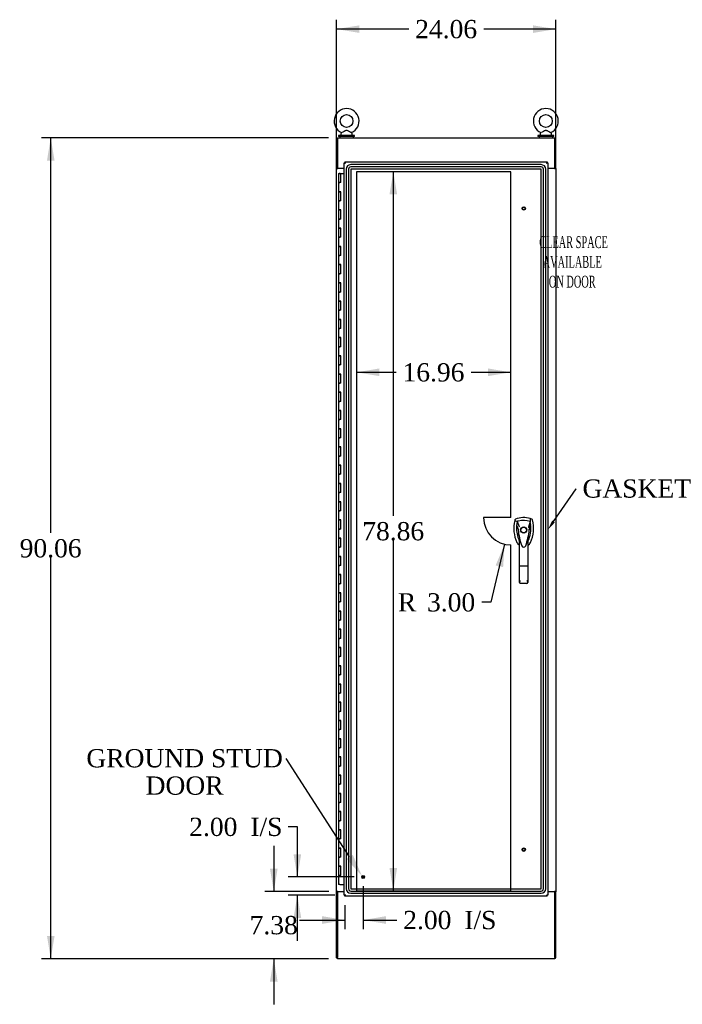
# Model space of a CAD drawing. Header units: inches. Extents: x 2 to 538, y -2 to 358.
# Tile 4 of 10: x 115 to 187, y 128 to 236. Entities that reach past the tile are written whole.
import ezdxf
from ezdxf import colors
from ezdxf.entities.mleader import LeaderData, LeaderLine
from ezdxf.enums import TextEntityAlignment as Align
from ezdxf.lldxf.tags import DXFTag
from ezdxf.math import Vec2, Vec3

# ---------------------------------------------------------------- set-up
doc = ezdxf.new("R2010")
doc.units = ezdxf.units.IN
doc.header["$MEASUREMENT"] = 0
for name, color, linetype in [('COM70220', 7, 'Continuous'), ('COM70760', 7, 'Continuous'), ('COM70764-4', 7, 'Continuous'), ('COM71202-5', 7, 'Continuous'), ('COM71203-3', 7, 'Continuous'), ('COM71205-4', 7, 'Continuous'), ('COM71206-8', 7, 'Continuous'), ('Default', 7, 'Continuous'), ('DV1_Default', 7, 'Continuous'), ('HAN86294', 7, 'Continuous'), ('SCS86415', 7, 'Continuous'), ('STD26122', 7, 'Continuous'), ('STD26258', 7, 'Continuous'), ('WAF25377', 7, 'Continuous'), ('WAM254785', 7, 'Continuous')]:
    doc.layers.add(name, color=color, linetype=linetype)
doc.styles.add('SEACAD_Times_New_Roman', font='times.ttf')
tags = doc.linetypes.add('HIDDEN2', pattern=[0.1875, 0.125, -0.0625]).pattern_tags.tags
tags[6:7] = [DXFTag(74, 4), DXFTag(75, 0), DXFTag(340, '0'), DXFTag(46, 0.0), DXFTag(50, 0.0), DXFTag(44, 0.0), DXFTag(45, 0.0)]
tags[4:5] = [DXFTag(74, 4), DXFTag(75, 0), DXFTag(340, '0'), DXFTag(46, 0.0), DXFTag(50, 0.0), DXFTag(44, 0.0), DXFTag(45, 0.0)]
doc.dimstyles.new('HAMMOND_(STH_-_540x360)', dxfattribs={"dimtxt": 2, "dimasz": 2.5, "dimexe": 1, "dimexo": 1, "dimgap": 0.5, "dimtad": 0, "dimtih": 1, "dimtoh": 1, "dimzin": 0, "dimdsep": 46, "dimtxsty": 'SEACAD_Times_New_Roman', "dimblk1": '_SE_FILLED', "dimblk2": '_SE_FILLED', "dimsah": 1, "dimcen": 1, "dimadec": 0, "dimazin": 0, "dimtfac": 0.8, "dimtofl": 0, "dimtmove": 0, "dimatfit": 3, "dimfxl": 1, "dimtolj": 1, "dimtzin": 0, "dimarcsym": 0})

# ---------------------------------------------------------------- blocks, each defined once
blk = doc.blocks.new('SE')
at = {"layer": 'COM70220', "color": 7, "linetype": 'HIDDEN2'}
for p, q in [((150.37, 219.33), (150.37, 140.4)), ((150.37, 219.33), (150.37, 140.4)), ((150.62, 219.33), (150.62, 140.4)), ((171.77, 219.83), (150.87, 219.83)), ((171.77, 219.83), (150.87, 219.83)), ((171.77, 219.58), (150.87, 219.58)), ((150.87, 219.33), (150.87, 140.4)), ((171.77, 219.33), (150.87, 219.33)), ((171.77, 219.33), (150.87, 219.33)), ((150.87, 219.33), (150.87, 140.4)), ((171.77, 140.4), (171.77, 219.33)), ((171.77, 140.4), (171.77, 219.33)), ((172.02, 140.4), (172.02, 219.33)), ((172.27, 140.4), (172.27, 219.33)), ((172.27, 140.4), (172.27, 219.33)), ((150.87, 140.4), (171.77, 140.4)), ((150.87, 140.4), (171.77, 140.4)), ((150.87, 140.15), (171.77, 140.15)), ((150.87, 139.9), (171.77, 139.9)), ((150.87, 139.9), (171.77, 139.9))]:
    blk.add_line(p, q, dxfattribs=at)
for centre, radius, start, end in [((150.87, 219.33), 0.5, 90, 180), ((150.87, 219.33), 0.499, 90, 180), ((150.87, 219.33), 0.25, 90, 180), ((150.87, 219.33), 0.001, 90, 180), ((171.77, 219.33), 0.5, 0, 90), ((171.77, 219.33), 0.499, 0, 90), ((171.77, 219.33), 0.25, 0, 90), ((171.77, 219.33), 0.001, 0, 90), ((150.87, 140.4), 0.5, 180, 270), ((150.87, 140.4), 0.499, 180, 270), ((150.87, 140.4), 0.25, 180, 270), ((150.87, 140.4), 0.001, 180, 270), ((171.77, 140.4), 0.5, 270, 0), ((171.77, 140.4), 0.001, 270, 0), ((171.77, 140.4), 0.25, 270, 0), ((171.77, 140.4), 0.499, 270, 0)]:
    blk.add_arc(centre, radius, start, end, dxfattribs=at)
at = {"layer": 'COM70760', "color": 7, "linetype": 'Continuous'}
for p, q in [((149.54, 218.86), (149.77, 218.86)), ((149.54, 218.86), (149.54, 217.86)), ((149.59, 218.87), (149.59, 218.9)), ((149.59, 218.9), (149.64, 218.9)), ((149.64, 218.87), (149.59, 218.87)), ((149.61, 218.87), (149.61, 218.86)), ((149.64, 218.9), (149.67, 218.9)), ((149.64, 218.87), (149.67, 218.87)), ((149.67, 218.9), (149.72, 218.9)), ((149.72, 218.87), (149.67, 218.87)), ((149.71, 218.86), (149.71, 218.87)), ((149.72, 218.9), (149.72, 218.87)), ((149.77, 218.86), (150.13, 218.86)), ((149.77, 217.86), (149.77, 218.86)), ((149.54, 217.86), (149.66, 217.86)), ((149.54, 217.86), (149.54, 216.86)), ((149.66, 217.86), (149.54, 217.86)), ((149.77, 217.86), (149.66, 217.86)), ((149.54, 216.86), (149.66, 216.86)), ((149.66, 216.86), (149.54, 216.86)), ((149.54, 216.86), (149.54, 215.86)), ((149.77, 216.86), (149.66, 216.86)), ((149.77, 215.86), (149.77, 216.86)), ((149.54, 215.86), (149.66, 215.86)), ((149.54, 215.86), (149.54, 214.86)), ((149.66, 215.86), (149.54, 215.86)), ((149.77, 215.86), (149.66, 215.86)), ((149.54, 214.86), (149.66, 214.86)), ((149.66, 214.86), (149.54, 214.86)), ((149.54, 214.86), (149.54, 213.86)), ((149.54, 213.86), (149.66, 213.86)), ((149.54, 213.86), (149.54, 212.86)), ((149.66, 213.86), (149.54, 213.86)), ((149.77, 214.86), (149.66, 214.86)), ((149.77, 213.86), (149.66, 213.86)), ((149.77, 213.86), (149.77, 214.86)), ((149.54, 212.86), (149.66, 212.86)), ((149.66, 212.86), (149.54, 212.86)), ((149.54, 212.86), (149.54, 211.86)), ((149.77, 212.86), (149.66, 212.86)), ((149.77, 211.86), (149.77, 212.86)), ((149.54, 211.86), (149.66, 211.86)), ((149.54, 211.86), (149.54, 210.86)), ((149.66, 211.86), (149.54, 211.86)), ((149.77, 211.86), (149.66, 211.86)), ((149.54, 210.86), (149.66, 210.86)), ((149.66, 210.86), (149.54, 210.86)), ((149.54, 210.86), (149.54, 209.86)), ((149.77, 210.86), (149.66, 210.86)), ((149.77, 209.86), (149.77, 210.86)), ((149.54, 209.86), (149.66, 209.86)), ((149.54, 209.86), (149.54, 208.86)), ((149.66, 209.86), (149.54, 209.86)), ((149.77, 209.86), (149.66, 209.86)), ((149.54, 208.86), (149.66, 208.86)), ((149.66, 208.86), (149.54, 208.86)), ((149.54, 208.86), (149.54, 207.86)), ((149.77, 208.86), (149.66, 208.86)), ((149.77, 207.86), (149.77, 208.86)), ((149.54, 207.86), (149.66, 207.86)), ((149.54, 207.86), (149.54, 206.86)), ((149.66, 207.86), (149.54, 207.86)), ((149.77, 207.86), (149.66, 207.86)), ((149.54, 206.86), (149.66, 206.86)), ((149.66, 206.86), (149.54, 206.86)), ((149.54, 206.86), (149.54, 205.86)), ((149.77, 206.86), (149.66, 206.86)), ((149.77, 205.86), (149.77, 206.86)), ((149.54, 205.86), (149.66, 205.86)), ((149.54, 205.86), (149.54, 204.86)), ((149.66, 205.86), (149.54, 205.86)), ((149.77, 205.86), (149.66, 205.86)), ((149.54, 204.86), (149.66, 204.86)), ((149.66, 204.86), (149.54, 204.86)), ((149.54, 204.86), (149.54, 203.86)), ((149.77, 204.86), (149.66, 204.86)), ((149.77, 203.86), (149.77, 204.86)), ((149.54, 203.86), (149.66, 203.86)), ((149.54, 203.86), (149.54, 202.86)), ((149.66, 203.86), (149.54, 203.86)), ((149.77, 203.86), (149.66, 203.86)), ((149.54, 202.86), (149.66, 202.86)), ((149.66, 202.86), (149.54, 202.86)), ((149.54, 202.86), (149.54, 201.86)), ((149.77, 202.86), (149.66, 202.86)), ((149.77, 201.86), (149.77, 202.86)), ((149.54, 201.86), (149.66, 201.86)), ((149.54, 201.86), (149.54, 200.86)), ((149.66, 201.86), (149.54, 201.86)), ((149.77, 201.86), (149.66, 201.86)), ((149.54, 200.86), (149.66, 200.86)), ((149.66, 200.86), (149.54, 200.86)), ((149.54, 200.86), (149.54, 199.86)), ((149.54, 199.86), (149.66, 199.86)), ((149.54, 199.86), (149.54, 198.86)), ((149.66, 199.86), (149.54, 199.86)), ((149.77, 200.86), (149.66, 200.86)), ((149.77, 199.86), (149.66, 199.86)), ((149.77, 199.86), (149.77, 200.86)), ((149.54, 198.86), (149.66, 198.86)), ((149.66, 198.86), (149.54, 198.86)), ((149.54, 198.86), (149.54, 197.86)), ((149.77, 198.86), (149.66, 198.86)), ((149.77, 197.86), (149.77, 198.86)), ((149.54, 197.86), (149.66, 197.86)), ((149.54, 197.86), (149.54, 196.86)), ((149.66, 197.86), (149.54, 197.86)), ((149.77, 197.86), (149.66, 197.86)), ((149.54, 196.86), (149.66, 196.86)), ((149.66, 196.86), (149.54, 196.86)), ((149.54, 196.86), (149.54, 195.86)), ((149.77, 196.86), (149.66, 196.86)), ((149.77, 195.86), (149.77, 196.86)), ((149.54, 195.86), (149.66, 195.86)), ((149.54, 195.86), (149.54, 194.86)), ((149.66, 195.86), (149.54, 195.86)), ((149.77, 195.86), (149.66, 195.86)), ((149.54, 194.86), (149.66, 194.86)), ((149.66, 194.86), (149.54, 194.86)), ((149.54, 194.86), (149.54, 193.86)), ((149.77, 194.86), (149.66, 194.86)), ((149.77, 193.86), (149.77, 194.86)), ((149.54, 193.86), (149.66, 193.86)), ((149.54, 193.86), (149.54, 192.86)), ((149.66, 193.86), (149.54, 193.86)), ((149.77, 193.86), (149.66, 193.86)), ((149.54, 192.86), (149.66, 192.86)), ((149.66, 192.86), (149.54, 192.86)), ((149.54, 192.86), (149.54, 191.86)), ((149.77, 192.86), (149.66, 192.86)), ((149.77, 191.86), (149.77, 192.86)), ((149.54, 191.86), (149.66, 191.86)), ((149.54, 191.86), (149.54, 190.86)), ((149.66, 191.86), (149.54, 191.86)), ((149.77, 191.86), (149.66, 191.86)), ((149.54, 190.86), (149.66, 190.86)), ((149.66, 190.86), (149.54, 190.86)), ((149.54, 190.86), (149.54, 189.86)), ((149.77, 190.86), (149.66, 190.86)), ((149.77, 189.86), (149.77, 190.86)), ((149.54, 189.86), (149.66, 189.86)), ((149.54, 189.86), (149.54, 188.86)), ((149.66, 189.86), (149.54, 189.86)), ((149.77, 189.86), (149.66, 189.86)), ((149.54, 188.86), (149.66, 188.86)), ((149.66, 188.86), (149.54, 188.86)), ((149.54, 188.86), (149.54, 187.86)), ((149.77, 188.86), (149.66, 188.86)), ((149.77, 187.86), (149.77, 188.86)), ((149.54, 187.86), (149.66, 187.86)), ((149.54, 187.86), (149.54, 186.86)), ((149.66, 187.86), (149.54, 187.86)), ((149.54, 186.86), (149.66, 186.86)), ((149.66, 186.86), (149.54, 186.86)), ((149.54, 186.86), (149.54, 185.86)), ((149.77, 187.86), (149.66, 187.86)), ((149.77, 186.86), (149.66, 186.86)), ((149.77, 185.86), (149.77, 186.86)), ((149.54, 185.86), (149.66, 185.86)), ((149.54, 185.86), (149.54, 184.86)), ((149.66, 185.86), (149.54, 185.86)), ((149.77, 185.86), (149.66, 185.86)), ((149.54, 184.86), (149.66, 184.86)), ((149.66, 184.86), (149.54, 184.86)), ((149.54, 184.86), (149.54, 183.86)), ((149.77, 184.86), (149.66, 184.86)), ((149.77, 183.86), (149.77, 184.86)), ((149.54, 183.86), (149.66, 183.86)), ((149.54, 183.86), (149.54, 182.86)), ((149.66, 183.86), (149.54, 183.86)), ((149.77, 183.86), (149.66, 183.86)), ((149.54, 182.86), (149.66, 182.86)), ((149.66, 182.86), (149.54, 182.86)), ((149.54, 182.86), (149.54, 181.86)), ((149.77, 182.86), (149.66, 182.86)), ((149.77, 181.86), (149.77, 182.86)), ((149.54, 181.86), (149.66, 181.86)), ((149.54, 181.86), (149.54, 180.86)), ((149.66, 181.86), (149.54, 181.86)), ((149.77, 181.86), (149.66, 181.86)), ((149.54, 180.86), (149.66, 180.86)), ((149.66, 180.86), (149.54, 180.86)), ((149.54, 180.86), (149.54, 179.86)), ((149.77, 180.86), (149.66, 180.86)), ((149.77, 179.86), (149.77, 180.86)), ((149.54, 179.86), (149.66, 179.86)), ((149.54, 179.86), (149.54, 178.86)), ((149.66, 179.86), (149.54, 179.86)), ((149.77, 179.86), (149.66, 179.86)), ((149.54, 178.86), (149.66, 178.86)), ((149.66, 178.86), (149.54, 178.86)), ((149.54, 178.86), (149.54, 177.86)), ((149.77, 178.86), (149.66, 178.86)), ((149.77, 177.86), (149.77, 178.86)), ((149.54, 177.86), (149.66, 177.86)), ((149.54, 177.86), (149.54, 176.86)), ((149.66, 177.86), (149.54, 177.86)), ((149.77, 177.86), (149.66, 177.86)), ((149.54, 176.86), (149.66, 176.86)), ((149.66, 176.86), (149.54, 176.86)), ((149.54, 176.86), (149.54, 175.86)), ((149.77, 176.86), (149.66, 176.86)), ((149.77, 175.86), (149.77, 176.86)), ((149.54, 175.86), (149.66, 175.86)), ((149.54, 175.86), (149.54, 174.86)), ((149.66, 175.86), (149.54, 175.86)), ((149.77, 175.86), (149.66, 175.86)), ((149.54, 174.86), (149.66, 174.86)), ((149.66, 174.86), (149.54, 174.86)), ((149.54, 174.86), (149.54, 173.86)), ((149.77, 174.86), (149.66, 174.86)), ((149.77, 173.86), (149.77, 174.86)), ((149.54, 173.86), (149.66, 173.86)), ((149.54, 173.86), (149.54, 172.86)), ((149.66, 173.86), (149.54, 173.86)), ((149.54, 172.86), (149.66, 172.86)), ((149.66, 172.86), (149.54, 172.86)), ((149.54, 172.86), (149.54, 171.86)), ((149.77, 173.86), (149.66, 173.86)), ((149.77, 172.86), (149.66, 172.86)), ((149.77, 171.86), (149.77, 172.86)), ((149.54, 171.86), (149.66, 171.86)), ((149.54, 171.86), (149.54, 170.86)), ((149.66, 171.86), (149.54, 171.86)), ((149.77, 171.86), (149.66, 171.86)), ((149.54, 170.86), (149.66, 170.86)), ((149.66, 170.86), (149.54, 170.86)), ((149.54, 170.86), (149.54, 169.86)), ((149.77, 170.86), (149.66, 170.86)), ((149.77, 169.86), (149.77, 170.86)), ((149.54, 169.86), (149.66, 169.86)), ((149.54, 169.86), (149.54, 168.86)), ((149.66, 169.86), (149.54, 169.86)), ((149.77, 169.86), (149.66, 169.86)), ((149.54, 168.86), (149.66, 168.86)), ((149.66, 168.86), (149.54, 168.86)), ((149.54, 168.86), (149.54, 167.86)), ((149.77, 168.86), (149.66, 168.86)), ((149.77, 167.86), (149.77, 168.86)), ((149.54, 167.86), (149.66, 167.86)), ((149.54, 167.86), (149.54, 166.86)), ((149.66, 167.86), (149.54, 167.86)), ((149.77, 167.86), (149.66, 167.86)), ((149.54, 166.86), (149.66, 166.86)), ((149.66, 166.86), (149.54, 166.86)), ((149.54, 166.86), (149.54, 165.86)), ((149.77, 166.86), (149.66, 166.86)), ((149.77, 165.86), (149.77, 166.86)), ((149.54, 165.86), (149.66, 165.86)), ((149.54, 165.86), (149.54, 164.86)), ((149.66, 165.86), (149.54, 165.86)), ((149.77, 165.86), (149.66, 165.86)), ((149.54, 164.86), (149.66, 164.86)), ((149.66, 164.86), (149.54, 164.86)), ((149.54, 164.86), (149.54, 163.86)), ((149.77, 164.86), (149.66, 164.86)), ((149.77, 163.86), (149.77, 164.86)), ((149.54, 163.86), (149.66, 163.86)), ((149.54, 163.86), (149.54, 162.86)), ((149.66, 163.86), (149.54, 163.86)), ((149.77, 163.86), (149.66, 163.86)), ((149.54, 162.86), (149.66, 162.86)), ((149.66, 162.86), (149.54, 162.86)), ((149.54, 162.86), (149.54, 161.86)), ((149.77, 162.86), (149.66, 162.86)), ((149.77, 161.86), (149.77, 162.86)), ((149.54, 161.86), (149.66, 161.86)), ((149.54, 161.86), (149.54, 160.86)), ((149.66, 161.86), (149.54, 161.86)), ((149.77, 161.86), (149.66, 161.86)), ((149.54, 160.86), (149.66, 160.86)), ((149.66, 160.86), (149.54, 160.86)), ((149.54, 160.86), (149.54, 159.86)), ((149.54, 159.86), (149.66, 159.86)), ((149.54, 159.86), (149.54, 158.86)), ((149.66, 159.86), (149.54, 159.86)), ((149.77, 160.86), (149.66, 160.86)), ((149.77, 159.86), (149.66, 159.86)), ((149.77, 159.86), (149.77, 160.86)), ((149.54, 158.86), (149.66, 158.86)), ((149.66, 158.86), (149.54, 158.86)), ((149.54, 158.86), (149.54, 157.86)), ((149.77, 158.86), (149.66, 158.86)), ((149.77, 157.86), (149.77, 158.86)), ((149.54, 157.86), (149.66, 157.86)), ((149.54, 157.86), (149.54, 156.86)), ((149.66, 157.86), (149.54, 157.86)), ((149.77, 157.86), (149.66, 157.86)), ((149.54, 156.86), (149.66, 156.86)), ((149.66, 156.86), (149.54, 156.86)), ((149.54, 156.86), (149.54, 155.86)), ((149.77, 156.86), (149.66, 156.86)), ((149.77, 155.86), (149.77, 156.86)), ((149.54, 155.86), (149.66, 155.86)), ((149.54, 155.86), (149.54, 154.86)), ((149.66, 155.86), (149.54, 155.86)), ((149.77, 155.86), (149.66, 155.86)), ((149.54, 154.86), (149.66, 154.86)), ((149.66, 154.86), (149.54, 154.86)), ((149.54, 154.86), (149.54, 153.86)), ((149.77, 154.86), (149.66, 154.86)), ((149.77, 153.86), (149.77, 154.86)), ((149.54, 153.86), (149.66, 153.86)), ((149.54, 153.86), (149.54, 152.86)), ((149.66, 153.86), (149.54, 153.86)), ((149.77, 153.86), (149.66, 153.86)), ((149.54, 152.86), (149.66, 152.86)), ((149.66, 152.86), (149.54, 152.86)), ((149.54, 152.86), (149.54, 151.86)), ((149.77, 152.86), (149.66, 152.86)), ((149.77, 151.86), (149.77, 152.86)), ((149.54, 151.86), (149.66, 151.86)), ((149.54, 151.86), (149.54, 150.86)), ((149.66, 151.86), (149.54, 151.86)), ((149.77, 151.86), (149.66, 151.86)), ((149.54, 150.86), (149.66, 150.86)), ((149.66, 150.86), (149.54, 150.86)), ((149.54, 150.86), (149.54, 149.86)), ((149.77, 150.86), (149.66, 150.86)), ((149.77, 149.86), (149.77, 150.86)), ((149.54, 149.86), (149.66, 149.86)), ((149.54, 149.86), (149.54, 148.86)), ((149.66, 149.86), (149.54, 149.86)), ((149.77, 149.86), (149.66, 149.86)), ((149.54, 148.86), (149.66, 148.86)), ((149.66, 148.86), (149.54, 148.86)), ((149.54, 148.86), (149.54, 147.86)), ((149.77, 148.86), (149.66, 148.86)), ((149.77, 147.86), (149.77, 148.86)), ((149.54, 147.86), (149.66, 147.86)), ((149.54, 147.86), (149.54, 146.86)), ((149.66, 147.86), (149.54, 147.86)), ((149.77, 147.86), (149.66, 147.86)), ((149.54, 146.86), (149.66, 146.86)), ((149.66, 146.86), (149.54, 146.86)), ((149.54, 146.86), (149.54, 145.86)), ((149.54, 145.86), (149.66, 145.86)), ((149.54, 145.86), (149.54, 144.86)), ((149.66, 145.86), (149.54, 145.86)), ((149.77, 146.86), (149.66, 146.86)), ((149.77, 145.86), (149.66, 145.86)), ((149.77, 145.86), (149.77, 146.86)), ((149.54, 144.86), (149.66, 144.86)), ((149.66, 144.86), (149.54, 144.86)), ((149.54, 144.86), (149.54, 143.86)), ((149.77, 144.86), (149.66, 144.86)), ((149.77, 143.86), (149.77, 144.86)), ((149.54, 143.86), (149.66, 143.86)), ((149.54, 143.86), (149.54, 142.86)), ((149.66, 143.86), (149.54, 143.86)), ((149.77, 143.86), (149.66, 143.86)), ((149.54, 142.86), (149.66, 142.86)), ((149.66, 142.86), (149.54, 142.86)), ((149.54, 142.86), (149.54, 141.86)), ((149.77, 142.86), (149.66, 142.86)), ((149.77, 141.86), (149.77, 142.86)), ((149.54, 141.86), (149.66, 141.86)), ((149.54, 141.86), (149.54, 140.86)), ((149.66, 141.86), (149.54, 141.86)), ((149.77, 141.86), (149.66, 141.86)), ((149.66, 140.86), (149.54, 140.86)), ((149.66, 140.86), (150.13, 140.86))]:
    blk.add_line(p, q, dxfattribs=at)
at = {"layer": 'COM70764-4', "color": 7, "linetype": 'Continuous'}
for p, q in [((149.41, 222.78), (173.28, 222.78)), ((149.41, 222.78), (149.41, 222.64)), ((149.41, 222.64), (149.41, 219.44)), ((173.28, 222.64), (173.28, 222.78)), ((173.28, 219.44), (173.28, 222.64)), ((149.41, 219.44), (150.13, 219.44)), ((172.51, 219.44), (173.28, 219.44))]:
    blk.add_line(p, q, dxfattribs=at)
at = {"layer": 'COM71202-5', "color": 7, "linetype": 'Continuous'}
for p, q in [((150.13, 139.69), (150.13, 220.03)), ((150.13, 220.03), (150.19, 220.03)), ((150.23, 220.03), (150.19, 220.03)), ((150.23, 220.13), (172.41, 220.13)), ((150.23, 220.13), (150.23, 220.07)), ((150.23, 220.03), (150.23, 220.07)), ((150.27, 219.99), (150.23, 220.03)), ((150.27, 219.99), (150.27, 219.99)), ((150.27, 219.99), (150.27, 219.99)), ((150.27, 219.99), (150.27, 219.99)), ((150.27, 219.99), (150.27, 219.99)), ((172.36, 219.99), (172.36, 219.99)), ((172.36, 219.99), (172.36, 219.99)), ((172.36, 219.99), (172.36, 219.99)), ((172.36, 219.99), (172.36, 219.99)), ((172.36, 219.99), (172.36, 219.99)), ((172.37, 219.99), (172.41, 220.03)), ((172.41, 220.13), (172.41, 220.07)), ((172.41, 220.03), (172.41, 220.07)), ((172.41, 220.03), (172.45, 220.03)), ((172.51, 220.03), (172.45, 220.03)), ((172.51, 220.03), (172.51, 139.69)), ((150.13, 139.69), (150.19, 139.69)), ((150.23, 139.69), (150.19, 139.69)), ((150.27, 139.73), (150.23, 139.69)), ((150.23, 139.69), (150.23, 139.65)), ((150.23, 139.6), (150.23, 139.65)), ((172.41, 139.6), (150.23, 139.6)), ((150.27, 139.74), (150.27, 139.74)), ((150.27, 139.74), (150.27, 139.74)), ((150.27, 139.74), (150.27, 139.74)), ((150.27, 139.74), (150.27, 139.74)), ((150.27, 139.74), (150.27, 139.74)), ((172.36, 139.74), (172.36, 139.74)), ((172.36, 139.74), (172.36, 139.74)), ((172.36, 139.74), (172.36, 139.74)), ((172.36, 139.74), (172.36, 139.74)), ((172.36, 139.74), (172.36, 139.74)), ((172.37, 139.74), (172.41, 139.69)), ((172.41, 139.69), (172.41, 139.65)), ((172.41, 139.69), (172.45, 139.69)), ((172.41, 139.6), (172.41, 139.65)), ((172.51, 139.69), (172.45, 139.69))]:
    blk.add_line(p, q, dxfattribs=at)
for centre, start, end in [((150.76, 220.96), 238.5613, 243.7633), ((149.3, 219.51), 26.2367, 31.4387), ((173.34, 219.51), 148.5613, 153.7633), ((171.88, 220.96), 296.2367, 301.4387), ((150.76, 138.76), 116.2367, 121.4387), ((149.3, 140.22), 328.5613, 333.7633), ((173.34, 140.22), 206.2367, 211.4387), ((171.88, 138.76), 58.5613, 63.7633)]:
    blk.add_arc(centre, 1.09, start, end, dxfattribs=at)
at = {"layer": 'COM71203-3', "color": 7, "linetype": 'Continuous'}
for p, q in [((149.32, 219.44), (149.32, 222.69)), ((149.32, 222.69), (149.41, 222.69)), ((149.32, 219.41), (149.32, 219.44)), ((149.41, 219.44), (149.32, 219.44)), ((149.32, 140.1), (149.32, 219.41)), ((149.32, 219.41), (149.46, 219.41)), ((149.41, 219.41), (149.41, 219.44)), ((150.13, 219.41), (149.46, 219.41)), ((149.32, 140.1), (149.32, 140.07)), ((149.46, 140.1), (149.32, 140.1)), ((149.32, 140.07), (149.41, 140.07)), ((149.32, 132.82), (149.32, 140.07)), ((149.41, 140.1), (149.41, 140.07)), ((149.46, 140.1), (150.13, 140.1)), ((149.32, 132.82), (149.41, 132.82))]:
    blk.add_line(p, q, dxfattribs=at)
at = {"layer": 'COM71205-4', "color": 7, "linetype": 'Continuous'}
for p, q in [((149.41, 140.07), (149.41, 132.87)), ((150.13, 140.07), (149.41, 140.07)), ((173.28, 140.07), (172.51, 140.07)), ((173.28, 132.87), (173.28, 140.07)), ((149.41, 132.72), (149.41, 132.87)), ((173.28, 132.87), (173.28, 132.72)), ((173.28, 132.72), (149.41, 132.72))]:
    blk.add_line(p, q, dxfattribs=at)
at = {"layer": 'COM71206-8', "color": 7, "linetype": 'Continuous'}
for p, q in [((173.28, 222.69), (173.38, 222.69)), ((173.38, 219.44), (173.38, 222.69)), ((173.24, 219.41), (172.51, 219.41)), ((173.24, 219.41), (173.38, 219.41)), ((173.28, 219.41), (173.28, 219.44)), ((173.38, 219.44), (173.28, 219.44)), ((173.38, 219.41), (173.38, 219.44)), ((173.38, 219.41), (173.38, 140.1)), ((172.51, 140.1), (173.24, 140.1)), ((173.38, 140.1), (173.24, 140.1)), ((173.28, 140.1), (173.28, 140.07)), ((173.28, 140.07), (173.38, 140.07)), ((173.38, 140.1), (173.38, 140.07)), ((173.38, 132.82), (173.38, 140.07)), ((173.28, 132.82), (173.38, 132.82))]:
    blk.add_line(p, q, dxfattribs=at)
at = {"layer": 'DV1_Default', "color": 7, "linetype": 'HIDDEN2'}
for p, q in [((168.45, 219.06), (151.49, 219.06)), ((151.49, 219.06), (151.49, 140.19)), ((168.45, 181.12), (168.45, 219.06)), ((168.45, 181.12), (165.45, 181.12)), ((168.45, 140.19), (168.45, 178.12)), ((151.49, 140.19), (168.45, 140.19))]:
    blk.add_line(p, q, dxfattribs=at)
blk.add_arc((168.45, 181.12), 3, 180, 270, dxfattribs=at)
at = {"layer": 'HAN86294', "color": 7, "linetype": 'Continuous'}
for p, q in [((168.87, 180.87), (168.86, 180.81)), ((168.86, 180.81), (169.14, 180.7)), ((169.14, 180.7), (169.36, 180.13)), ((170.56, 180.7), (170.39, 180.05)), ((170.75, 180.95), (170.57, 181.01)), ((169.24, 179.78), (169.24, 179.78)), ((169.36, 180.13), (169.4, 180.1)), ((170.45, 179.78), (170.45, 179.78)), ((169.39, 175.79), (169.39, 178.76)), ((170.3, 178.76), (170.3, 175.79)), ((170.3, 178.48), (170.31, 178.49)), ((169.6, 178.09), (169.6, 178.08)), ((170.07, 178), (170.07, 178.02)), ((169.39, 173.98), (169.39, 175.79)), ((170.21, 175.78), (169.48, 175.78)), ((170.3, 175.79), (170.3, 173.98)), ((170.21, 173.89), (169.48, 173.89))]:
    blk.add_line(p, q, dxfattribs=at)
for radius in [0.35, 0.3]:
    blk.add_circle((169.85, 179.76), radius, dxfattribs=at)
for centre, radius, start, end in [((172.48, 179.95), 3.72, 166.7532, 205.1027), ((169.85, 178.53), 2.58, 73.8589, 110.3492), ((172.48, 179.95), 3.42, 167.3846, 174.7018), ((169.85, 178.53), 2.28, 106.8385, 108.0343), ((169.85, 178.53), 2.28, 104.4503, 106.8385), ((169.85, 178.53), 2.28, 71.9657, 104.4503), ((167.22, 179.95), 3.42, 334.8973, 7.2824), ((167.22, 179.95), 3.42, 10.1138, 12.6154), ((167.22, 179.95), 3.42, 8.519, 10.1138), ((167.22, 179.95), 3.42, 7.2824, 8.519), ((172.48, 179.95), 3.42, 174.7018, 200.2077), ((176.09, 180.35), 6.87, 184.7542, 199.9908), ((169.33, 178.43), 1.35, 91.2336, 93.7696), ((163.41, 180.38), 7.07, 340.3478, 355.1696), ((183.21, 153.34), 29.63, 115.6418, 115.7539), ((170.39, 179), 0.791, 85.3077, 89.6394), ((172.48, 179.95), 3.42, 200.2077, 205.1027), ((169.79, 178.69), 0.45, 205.1027, 208.4225), ((167.86, 178.16), 1.65, 10.2772, 21.6468), ((169.91, 178.69), 0.45, 331.5775, 334.8973), ((169.91, 178.69), 0.75, 301.8486, 334.8973), ((169.79, 178.69), 0.75, 233.4788, 238.1514), ((169.85, 178.09), 0.234, 202.2802, 338.2167), ((169.48, 173.98), 0.0903, 180.0017, 181.1154), ((169.48, 173.98), 0.09, 181.1172, 270), ((170.21, 173.98), 0.09, 270, 358.8828), ((170.21, 173.98), 0.0903, 358.8846, 359.9983)]:
    blk.add_arc(centre, radius, start, end, dxfattribs=at)
for points in [[(168.95, 180.95), (168.91, 180.94), (168.88, 180.9), (168.87, 180.87)], [(170.61, 180.39), (170.56, 180.19), (170.51, 179.99), (170.45, 179.78)], [(170.57, 181.01), (170.56, 180.91), (170.56, 180.8), (170.56, 180.7)], [(170.83, 180.87), (170.82, 180.9), (170.79, 180.94), (170.75, 180.95)], [(169.07, 180.27), (169.13, 180.11), (169.19, 179.94), (169.24, 179.78)], [(169.11, 178.38), (169.16, 178.26), (169.24, 178.16), (169.34, 178.09)], [(169.51, 178.35), (169.5, 178.38), (169.49, 178.42), (169.48, 178.45)], [(170.21, 178.45), (170.19, 178.35), (170.16, 178.26), (170.12, 178.16)]]:
    blk.add_open_spline(points, degree=3, dxfattribs=at)
for points, knots in [([(170.59, 178.38), (170.77, 178.76), (170.88, 179.18), (170.96, 180.02), (170.93, 180.45), (170.83, 180.87)], [0, 0, 0, 0, 0.5, 0.5, 1, 1, 1, 1]), ([(170.21, 178.45), (170.23, 178.51), (170.25, 178.57), (170.27, 178.65), (170.28, 178.68), (170.29, 178.72), (170.29, 178.73), (170.3, 178.75), (170.3, 178.76), (170.3, 178.77), (170.3, 178.77), (170.3, 178.76)], [0, 0, 0, 0, 0.5, 0.5, 0.75, 0.75, 0.875, 0.875, 0.9375, 0.9375, 1, 1, 1, 1]), ([(169.48, 175.78), (169.48, 175.78), (169.47, 175.78), (169.46, 175.78), (169.46, 175.78), (169.44, 175.78), (169.44, 175.78), (169.43, 175.78), (169.42, 175.78), (169.41, 175.78), (169.41, 175.78), (169.4, 175.78), (169.4, 175.79), (169.39, 175.79), (169.39, 175.79), (169.39, 175.79)], [0, 0, 0, 0, 0.125, 0.125, 0.25, 0.25, 0.375, 0.375, 0.5, 0.5, 0.75, 0.75, 0.875, 0.875, 1, 1, 1, 1]), ([(170.3, 175.79), (170.3, 175.79), (170.3, 175.79), (170.3, 175.79), (170.3, 175.78), (170.29, 175.78), (170.29, 175.78), (170.27, 175.78), (170.27, 175.78), (170.26, 175.78), (170.25, 175.78), (170.24, 175.78), (170.24, 175.78), (170.23, 175.78), (170.22, 175.78), (170.21, 175.78)], [0, 0, 0, 0, 0.125, 0.125, 0.25, 0.25, 0.5, 0.5, 0.625, 0.625, 0.75, 0.75, 0.875, 0.875, 1, 1, 1, 1]), ([(169.39, 173.98), (169.39, 173.99), (169.4, 174.01), (169.41, 174.04), (169.41, 174.05), (169.42, 174.07), (169.42, 174.08), (169.43, 174.11), (169.44, 174.13), (169.46, 174.16), (169.46, 174.17), (169.47, 174.2), (169.48, 174.21), (169.48, 174.22)], [0, 0, 0, 0, 0.25, 0.25, 0.375, 0.375, 0.5, 0.5, 0.75, 0.75, 0.875, 0.875, 1, 1, 1, 1]), ([(170.21, 174.22), (170.22, 174.21), (170.22, 174.2), (170.23, 174.17), (170.24, 174.16), (170.25, 174.13), (170.26, 174.11), (170.28, 174.08), (170.28, 174.07), (170.29, 174.05), (170.29, 174.04), (170.3, 174.01), (170.3, 173.99), (170.3, 173.98)], [0, 0, 0, 0, 0.125, 0.125, 0.25, 0.25, 0.5, 0.5, 0.625, 0.625, 0.75, 0.75, 1, 1, 1, 1])]:
    blk.add_open_spline(points, degree=3, knots=knots, dxfattribs=at)
at = {"layer": 'SCS86415', "color": 7, "linetype": 'Continuous'}
for p, q in [((149.79, 223.2), (149.79, 223.08)), ((149.87, 223.32), (149.8, 223.24)), ((151.03, 223.24), (150.96, 223.32)), ((151.04, 223.08), (151.04, 223.2)), ((171.66, 223.2), (171.66, 223.08)), ((171.74, 223.32), (171.67, 223.24)), ((172.9, 223.24), (172.83, 223.32)), ((172.91, 223.08), (172.91, 223.2))]:
    blk.add_line(p, q, dxfattribs=at)
for centre in [(150.41, 224.61), (172.28, 224.61)]:
    blk.add_circle(centre, 0.704, dxfattribs=at)
for centre, radius, start, end in [((150.41, 224.61), 1.37, 294.03, 246.0043), ((172.28, 224.61), 1.37, 294.03, 246.0043), ((149.85, 223.2), 0.06, 140.3214, 180), ((149.85, 223.08), 0.06, 180, 270), ((149.84, 223.34), 0.03, 323.3975, 61.952), ((150.98, 223.34), 0.0274, 114.2181, 178.7776), ((150.98, 223.08), 0.06, 270, 0), ((150.98, 223.2), 0.06, 0, 39.6786), ((171.72, 223.2), 0.06, 140.3214, 180), ((171.72, 223.08), 0.06, 180, 270), ((171.71, 223.34), 0.03, 323.3975, 61.952), ((172.85, 223.34), 0.0274, 114.2181, 178.7776), ((172.85, 223.08), 0.06, 270, 0), ((172.85, 223.2), 0.06, 0, 39.6786)]:
    blk.add_arc(centre, radius, start, end, dxfattribs=at)
for points in [[(150.96, 223.32), (150.96, 223.32), (150.94, 223.33), (150.9, 223.35), (150.88, 223.37), (150.83, 223.39), (150.81, 223.4), (150.73, 223.45), (150.67, 223.48), (150.59, 223.52), (150.56, 223.54), (150.5, 223.56), (150.47, 223.57), (150.4, 223.57), (150.37, 223.57), (150.31, 223.55), (150.28, 223.54), (150.19, 223.5), (150.13, 223.47), (150.02, 223.41), (149.97, 223.38), (149.94, 223.36)], [(172.83, 223.32), (172.83, 223.32), (172.81, 223.33), (172.77, 223.35), (172.75, 223.37), (172.7, 223.39), (172.68, 223.4), (172.6, 223.45), (172.54, 223.48), (172.46, 223.52), (172.43, 223.54), (172.37, 223.56), (172.34, 223.57), (172.27, 223.57), (172.24, 223.57), (172.18, 223.55), (172.15, 223.54), (172.06, 223.5), (172, 223.47), (171.89, 223.41), (171.84, 223.38), (171.81, 223.36)]]:
    blk.add_open_spline(points, degree=3, knots=[0.5685641, 0.5685641, 0.5685641, 0.5685641, 0.625, 0.625, 0.65625, 0.65625, 0.6875, 0.6875, 0.75, 0.75, 0.78125, 0.78125, 0.8125, 0.8125, 0.84375, 0.84375, 0.875, 0.875, 0.9375, 0.9375, 1, 1, 1, 1], dxfattribs=at)
at = {"layer": 'STD26122', "color": 7, "linetype": 'HIDDEN2'}
for centre, radius in [((169.85, 215.03), 0.185), ((169.85, 215.03), 0.15), ((169.85, 144.69), 0.185), ((169.85, 144.69), 0.15)]:
    blk.add_circle(centre, radius, dxfattribs=at)
at = {"layer": 'STD26258', "color": 7, "linetype": 'HIDDEN2'}
for radius in [0.156, 0.125, 0.0944]:
    blk.add_circle((152.23, 141.69), radius, dxfattribs=at)
at = {"layer": 'WAF25377', "color": 7, "linetype": 'Continuous'}
for p, q in [((151.29, 223.02), (149.54, 223.02)), ((149.54, 223.02), (149.54, 222.91)), ((151.29, 222.91), (149.54, 222.91)), ((151.29, 222.91), (151.29, 223.02)), ((173.16, 223.02), (171.41, 223.02)), ((171.41, 223.02), (171.41, 222.91)), ((173.16, 222.91), (171.41, 222.91)), ((173.16, 222.91), (173.16, 223.02))]:
    blk.add_line(p, q, dxfattribs=at)
at = {"layer": 'WAM254785', "color": 7, "linetype": 'Continuous'}
for p, q in [((149.66, 222.91), (149.66, 222.78)), ((151.16, 222.78), (151.16, 222.91)), ((171.53, 222.91), (171.53, 222.78)), ((173.03, 222.78), (173.03, 222.91))]:
    blk.add_line(p, q, dxfattribs=at)
at = {"layer": 'DV1_Default', "insert": (175.18, 211.98), "char_height": 1.3, "width": 12.9122, "attachment_point": 2}
blk.add_mtext('{\\fTimes New Roman|b0||i0||c0|p34;\\C7;\\H1.3;\\W0.5776;^I}{\\fTimes New Roman|b0||i0||c0|p34;\\C7;\\H1.3;\\W0.5776;CLEAR SPACE\\P}{\\fTimes New Roman|b0||i0||c0|p34;\\C7;\\H1.3;\\W0.5776;AVAILABLE \\P}{\\fTimes New Roman|b0||i0||c0|p34;\\C7;\\H1.3;\\W0.5776;ON DOOR^I}', dxfattribs=at)
blk = doc.blocks.new('DMBLK5013')
at = {"layer": 'Default', "linetype": 'Continuous'}
for points in [[(117.53, 220.28), (118.36, 220.28), (117.94, 222.78)], [(117.53, 135.22), (117.94, 132.72), (118.36, 135.22)]]:
    blk.add_hatch(color=7, dxfattribs=at).paths.add_polyline_path(points)
at = {"layer": 'Default', "color": 7, "linetype": 'Continuous'}
for p, q in [((148.41, 222.78), (116.94, 222.78)), ((117.94, 179.45), (117.94, 222.78)), ((117.94, 132.72), (117.94, 176.75)), ((148.41, 132.72), (116.94, 132.72))]:
    blk.add_line(p, q, dxfattribs=at)
at = {"layer": 'Default', "color": 7, "linetype": 'Continuous', "style": 'SEACAD_Times_New_Roman'}
blk.add_text('90.06', height=2, dxfattribs=at).set_placement((114.53, 178.75), align=Align.TOP_LEFT)
blk = doc.blocks.new('_SE_FILLED')
at = {"color": 0}
blk.add_line((0, 0), (-1, 0), dxfattribs=at)
blk.add_solid([(0, 0), (-1, -0.1665), (-1, 0.1665), (0, 0)], dxfattribs=at)
blk = doc.blocks.new('DMBLK5019')
at = {"layer": 'Default', "linetype": 'Continuous'}
for points in [[(142, 142.6), (142.42, 140.1), (142.84, 142.6)], [(142, 130.22), (142.84, 130.22), (142.42, 132.72)]]:
    blk.add_hatch(color=7, dxfattribs=at).paths.add_polyline_path(points)
at = {"layer": 'Default', "color": 7, "linetype": 'Continuous'}
for p, q in [((142.42, 145.1), (142.42, 140.1)), ((148.46, 140.1), (141.42, 140.1)), ((148.41, 132.72), (141.42, 132.72)), ((142.42, 132.72), (142.42, 127.72))]:
    blk.add_line(p, q, dxfattribs=at)
at = {"layer": 'Default', "color": 7, "linetype": 'Continuous', "style": 'SEACAD_Times_New_Roman'}
blk.add_text('7.38', height=2, dxfattribs=at).set_placement((139.77, 137.41), align=Align.TOP_LEFT)
blk = doc.blocks.new('DMBLK5022')
at = {"layer": 'Default', "linetype": 'Continuous'}
for points in [[(155.96, 216.56), (155.54, 219.06), (155.12, 216.56)], [(155.96, 142.69), (155.12, 142.69), (155.54, 140.19)]]:
    blk.add_hatch(color=7, dxfattribs=at).paths.add_polyline_path(points)
at = {"layer": 'Default', "color": 7, "linetype": 'Continuous'}
for p, q in [((155.54, 219.06), (155.54, 181.32)), ((155.54, 178.62), (155.54, 140.19))]:
    blk.add_line(p, q, dxfattribs=at)
at = {"layer": 'Default', "color": 7, "linetype": 'Continuous', "style": 'SEACAD_Times_New_Roman'}
blk.add_text('78.86', height=2, dxfattribs=at).set_placement((152.13, 180.62), align=Align.TOP_LEFT)
blk = doc.blocks.new('DMBLK5023')
at = {"layer": 'Default', "linetype": 'Continuous'}
for points in [[(153.99, 196.64), (153.99, 197.47), (151.49, 197.05)], [(165.95, 196.64), (168.45, 197.05), (165.95, 197.47)]]:
    blk.add_hatch(color=7, dxfattribs=at).paths.add_polyline_path(points)
at = {"layer": 'Default', "color": 7, "linetype": 'Continuous'}
for p, q in [((151.49, 197.05), (155.85, 197.05)), ((164.08, 197.05), (168.45, 197.05))]:
    blk.add_line(p, q, dxfattribs=at)
at = {"layer": 'Default', "color": 7, "linetype": 'Continuous', "style": 'SEACAD_Times_New_Roman'}
blk.add_text('16.96', height=2, dxfattribs=at).set_placement((156.55, 198.05), align=Align.TOP_LEFT)
blk = doc.blocks.new('DMBLK5024')
at = {"layer": 'Default', "linetype": 'Continuous'}
blk.add_hatch(color=7, dxfattribs=at).paths.add_polyline_path([(167.59, 175.68), (167.76, 178.2), (166.77, 175.87)])
at = {"layer": 'Default', "color": 7, "linetype": 'Continuous'}
for p, q in [((167.76, 178.2), (166.24, 171.82)), ((166.24, 171.82), (165.24, 171.82))]:
    blk.add_line(p, q, dxfattribs=at)
at = {"layer": 'Default', "color": 7, "linetype": 'Continuous', "style": 'SEACAD_Times_New_Roman'}
for s, p in [('R', (156.04, 172.82)), ('3.00', (159.24, 172.82))]:
    blk.add_text(s, height=2, dxfattribs=at).set_placement(p, align=Align.TOP_LEFT)
blk = doc.blocks.new('DMBLK5029')
at = {"layer": 'Default', "linetype": 'Continuous'}
for points in [[(147.73, 136.55), (150.23, 136.97), (147.73, 137.39)], [(154.73, 136.55), (154.73, 137.39), (152.23, 136.97)]]:
    blk.add_hatch(color=7, dxfattribs=at).paths.add_polyline_path(points)
at = {"layer": 'Default', "color": 7, "linetype": 'Continuous'}
for p, q in [((152.23, 140.69), (152.23, 135.97)), ((150.23, 138.6), (150.23, 135.97)), ((145.23, 136.97), (150.23, 136.97)), ((152.23, 136.97), (154.93, 136.97)), ((154.93, 136.97), (155.93, 136.97))]:
    blk.add_line(p, q, dxfattribs=at)
at = {"layer": 'Default', "color": 7, "linetype": 'Continuous', "style": 'SEACAD_Times_New_Roman'}
for s, p in [('2.00', (156.63, 137.97)), ('I/S', (163.33, 137.97))]:
    blk.add_text(s, height=2, dxfattribs=at).set_placement(p, align=Align.TOP_LEFT)
blk = doc.blocks.new('DMBLK5030')
at = {"layer": 'Default', "linetype": 'Continuous'}
for points in [[(144.59, 144.19), (145.01, 141.69), (145.43, 144.19)], [(144.59, 137.19), (145.43, 137.19), (145.01, 139.69)]]:
    blk.add_hatch(color=7, dxfattribs=at).paths.add_polyline_path(points)
at = {"layer": 'Default', "color": 7, "linetype": 'Continuous'}
for p, q in [((145.01, 147.19), (144.01, 147.19)), ((145.01, 141.69), (145.01, 147.19)), ((151.23, 141.69), (144.01, 141.69)), ((149.13, 139.69), (144.01, 139.69)), ((145.01, 134.69), (145.01, 139.69))]:
    blk.add_line(p, q, dxfattribs=at)
at = {"layer": 'Default', "color": 7, "linetype": 'Continuous', "style": 'SEACAD_Times_New_Roman'}
for s, p in [('2.00', (133.14, 148.19)), ('I/S', (139.85, 148.19))]:
    blk.add_text(s, height=2, dxfattribs=at).set_placement(p, align=Align.TOP_LEFT)
blk = doc.blocks.new('DMBLK5031')
at = {"layer": 'Default', "linetype": 'Continuous'}
for points in [[(151.82, 235.11), (149.32, 234.7), (151.82, 234.28)], [(170.88, 235.11), (170.88, 234.28), (173.38, 234.7)]]:
    blk.add_hatch(color=7, dxfattribs=at).paths.add_polyline_path(points)
at = {"layer": 'Default', "color": 7, "linetype": 'Continuous'}
for p, q in [((149.32, 221.94), (149.32, 235.7)), ((173.38, 222.06), (173.38, 235.7)), ((157.24, 234.7), (149.32, 234.7)), ((173.38, 234.7), (165.46, 234.7))]:
    blk.add_line(p, q, dxfattribs=at)
at = {"layer": 'Default', "color": 7, "linetype": 'Continuous', "style": 'SEACAD_Times_New_Roman'}
blk.add_text('24.06', height=2, dxfattribs=at).set_placement((157.94, 235.7), align=Align.TOP_LEFT)

msp = doc.modelspace()

# ---------------------------------------------------------------- block references
at = {"layer": 'Default'}
msp.add_blockref('SE', (0, 0), dxfattribs=at)

# ---------------------------------------------------------------- dimensions: what is measured, and where the dimension line sits
at = {"layer": 'Default', "color": 7, "linetype": 'Continuous'}
for base, p1, p2, picture, middle in [((149.32, 234.696), (173.38, 221.065), (149.32, 220.941), 'DMBLK5031', (161.35, 234.696)), ((168.448, 197.053), (151.486, 219.055), (168.448, 181.124), 'DMBLK5023', (159.967, 197.053))]:
    dim = msp.add_linear_dim(base=base, p1=p1, p2=p2, text='\\A1;<>', dimstyle='HAMMOND_(STH_-_540x360)', dxfattribs=at)
    dim.commit()
    dim.dimension.update_dxf_attribs({"geometry": picture, "text_midpoint": middle, "dimtype": 160})
for base, p1, p2, angle, picture, middle, dimtype in [((117.944, 132.725), (149.415, 132.725), (149.415, 222.785), 90, 'DMBLK5013', (117.944, 177.755), 161), ((155.54, 219.055), (151.486, 219.055), (151.486, 140.193), 270, 'DMBLK5022', (155.54, 179.624), 161), ((142.419954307, 132.724615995), (150.55157429, 140.099615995), (149.41457429, 132.724615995), 90, 'DMBLK5019', (142.419954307, 136.41211598), 160)]:
    dim = msp.add_linear_dim(base=base, p1=p1, p2=p2, angle=angle, text='\\A1;<>', dimstyle='HAMMOND_(STH_-_540x360)', dxfattribs=at)
    dim.commit()
    dim.dimension.update_dxf_attribs({"geometry": picture, "text_midpoint": middle, "dimtype": dimtype})
dim = msp.add_radius_dim(center=(168.448, 181.124), mpoint=(167.756, 178.205), text='\\A1;<>', dimstyle='HAMMOND_(STH_-_540x360)', dxfattribs=at)
dim.commit()
dim.dimension.update_dxf_attribs({"geometry": 'DMBLK5024', "text_midpoint": (165.243, 171.816), "dimtype": 164})
dim = msp.add_linear_dim(base=(145.01, 141.693), p1=(150.131, 139.693), p2=(152.226, 141.693), angle=90, text='\\A1;<> I/S', dimstyle='HAMMOND_(STH_-_540x360)', override={"dimtmove": 1}, dxfattribs=at)
dim.commit()
dim.dimension.update_dxf_attribs({"geometry": 'DMBLK5030', "text_midpoint": (144.01, 147.188), "dimtype": 160})
dim = msp.add_linear_dim(base=(152.226, 136.969), p1=(150.226, 139.598), p2=(152.226, 141.693), text='\\A1;<> I/S', dimstyle='HAMMOND_(STH_-_540x360)', override={"dimtmove": 1}, dxfattribs=at)
dim.commit()
dim.dimension.update_dxf_attribs({"geometry": 'DMBLK5029', "text_midpoint": (155.926, 136.969), "dimtype": 160})

# ---------------------------------------------------------------- leaders
ml = msp.add_multileader_mtext('Standard', dxfattribs=at)
ml.set_content('{\\pxsm0.9;\\fTimes New Roman|b0||i0||c0|p34;\\W1.;GASKET\\P}', color=7)
ml.set_leader_properties()
ml.build(insert=Vec2(0, 0))
ml.multileader.update_dxf_attribs({"dogleg_length": 0, "arrow_head_size": 1.096})
ctx = ml.context
ctx.base_point, ctx.char_height, ctx.arrow_head_size, ctx.landing_gap_size = Vec3(176.217, 183.371), 2, 1.096, 0.7
notes = []
notes.append((ctx, [(0, (1, 1, 0), (175.607, 184.281), (1, 0), 0, [(0, [(172.506, 179.792)], 0, [])])]))
ctx.mtext.insert = Vec3(176.307, 185.303)
ml = msp.add_multileader_mtext('Standard', dxfattribs=at)
ml.set_content('{\\pxsm0.9;\\fTimes New Roman|b0||i0||c0|p34;\\W1.;GROUND STUD\\PDOOR\\P}', color=7)
ml.set_leader_properties()
ml.build(insert=Vec2(0, 0))
ml.multileader.update_dxf_attribs({"dogleg_length": 0, "arrow_head_size": 2.5})
ctx = ml.context
ctx.base_point, ctx.char_height, ctx.arrow_head_size, ctx.landing_gap_size = Vec3(122.102, 153.785), 2, 2.5, 0.7
ctx.text_align_type = 1
notes.append((ctx, [(0, (1, 1, 0), (143.772, 154.695), (-1, 0), 0, [(0, [(152.105, 141.792)], 0, [])])]))
ctx.mtext.insert, ctx.mtext.alignment = Vec3(132.632, 155.717), 2
for ctx, leaders in notes:
    for number, flags, end, landing, length, lines in leaders:
        leader = LeaderData()
        leader.index, (leader.has_last_leader_line, leader.has_dogleg_vector, leader.attachment_direction) = number, flags
        leader.last_leader_point, leader.dogleg_vector, leader.dogleg_length = Vec3(end), Vec3(landing), length
        for number, points, colour, breaks in lines:
            line = LeaderLine()
            line.index, line.vertices, line.color, line.breaks = number, Vec3.list(points), colors.encode_raw_color(colour), breaks
            leader.lines.append(line)
        ctx.leaders.append(leader)

doc.saveas('drawing.dxf')
